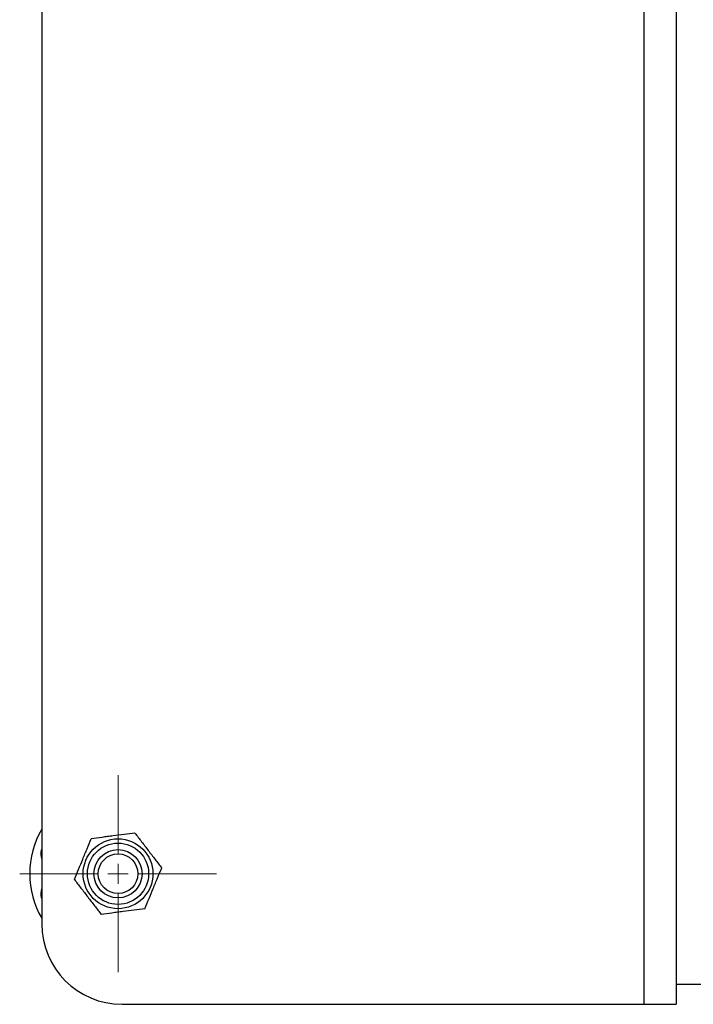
# Model space of a CAD drawing. Header units: millimetres. Extents: x 16 to 1019, y 5 to 745.
# Tile 1 of 7: x 16 to 184, y 253 to 499. Entities that reach past the tile are written whole.
import ezdxf

# ---------------------------------------------------------------- set-up
doc = ezdxf.new("R2010")
doc.units = ezdxf.units.MM

# ---------------------------------------------------------------- blocks, each defined once
blk = doc.blocks.new('SW_CENTERMARKSYMBOL_1')
at = {"color": 0, "linetype": 'Continuous', "lineweight": 18}
for p, q in [((0, 5), (0, 24.5)), ((0, 0), (0, 2.5)), ((-5, 0), (-24.5, 0)), ((0, 0), (-2.5, 0)), ((0, 0), (0, -2.5)), ((0, 0), (2.5, 0)), ((5, 0), (24.5, 0)), ((0, -5), (0, -24.5))]:
    blk.add_line(p, q, dxfattribs=at)

msp = doc.modelspace()

# ---------------------------------------------------------------- linework, layer by layer
at = {"color": 7, "linetype": 'Continuous', "lineweight": 25}
for p, q in [((171.31, 578.42), (171.31, 253.42)), ((179.31, 578.42), (179.31, 253.42)), ((21.31, 558.42), (21.31, 273.42)), ((21.31, 292.16), (21.19, 291.79)), ((21.19, 280.04), (21.31, 279.67)), ((179.31, 258.42), (207.12, 258.42)), ((41.31, 253.42), (171.31, 253.42)), ((171.31, 253.42), (179.31, 253.42))]:
    msp.add_line(p, q, dxfattribs=at)
at = {"color": 8, "linetype": 'Continuous', "lineweight": 25}
for p, q in [((21.31, 291.75), (21.19, 291.79)), ((21.31, 280.08), (21.19, 280.04))]:
    msp.add_line(p, q, dxfattribs=at)
at = {"color": 7, "linetype": 'Continuous', "lineweight": 25}
for radius in [8.7, 7.63, 6, 4.93]:
    msp.add_circle((40.31, 285.92), radius, dxfattribs=at)
for centre, radius, start, end in [((40.31, 285.92), 22, 149.7274, 180), ((24.04, 290.86), 3, 162, 204.3972), ((40.31, 285.92), 22, 180, 210.2726), ((24.04, 280.97), 3, 155.6028, 198), ((41.31, 273.42), 20, 180, 270)]:
    msp.add_arc(centre, radius, start, end, dxfattribs=at)
for points in [[(29.43, 284.49), (29.78, 285.31), (30.13, 286.16), (30.83, 287.85), (31.18, 288.7), (31.71, 289.99), (31.89, 290.42), (32.25, 291.28), (32.43, 291.71), (32.95, 292.97), (33.3, 293.8), (33.64, 294.62)], [(44.51, 296.05), (43.62, 295.93), (42.73, 295.82), (40.92, 295.58), (40.01, 295.46), (38.62, 295.28), (38.16, 295.22), (37.24, 295.1), (36.78, 295.04), (35.42, 294.86), (34.53, 294.74), (33.64, 294.62)], [(44.51, 296.05), (45.06, 295.34), (45.61, 294.62), (46.72, 293.18), (47.28, 292.45), (48.13, 291.34), (48.41, 290.96), (48.98, 290.23), (49.26, 289.86), (50.09, 288.77), (50.64, 288.06), (51.19, 287.35)], [(46.99, 277.21), (47.33, 278.04), (47.68, 278.88), (48.38, 280.57), (48.73, 281.42), (49.26, 282.71), (49.44, 283.14), (49.8, 284), (49.98, 284.43), (50.5, 285.7), (50.85, 286.53), (51.19, 287.35)], [(29.43, 284.49), (29.98, 283.78), (30.53, 283.06), (31.64, 281.62), (32.2, 280.89), (33.05, 279.78), (33.33, 279.4), (33.9, 278.67), (34.18, 278.3), (35.01, 277.21), (35.56, 276.5), (36.11, 275.78)], [(46.99, 277.21), (46.1, 277.1), (45.2, 276.98), (43.4, 276.74), (42.48, 276.62), (41.1, 276.44), (40.63, 276.38), (39.71, 276.26), (39.26, 276.2), (37.89, 276.02), (37, 275.9), (36.11, 275.78)]]:
    msp.add_open_spline(points, degree=3, knots=[0, 0, 0, 0, 0.25, 0.25, 0.5, 0.5, 0.625, 0.625, 0.75, 0.75, 1, 1, 1, 1], dxfattribs=at)

# ---------------------------------------------------------------- block references
at = {"color": 7, "linetype": 'Continuous', "lineweight": 18}
msp.add_blockref('SW_CENTERMARKSYMBOL_1', (40.31, 285.92), dxfattribs=at)

doc.saveas('drawing.dxf')
